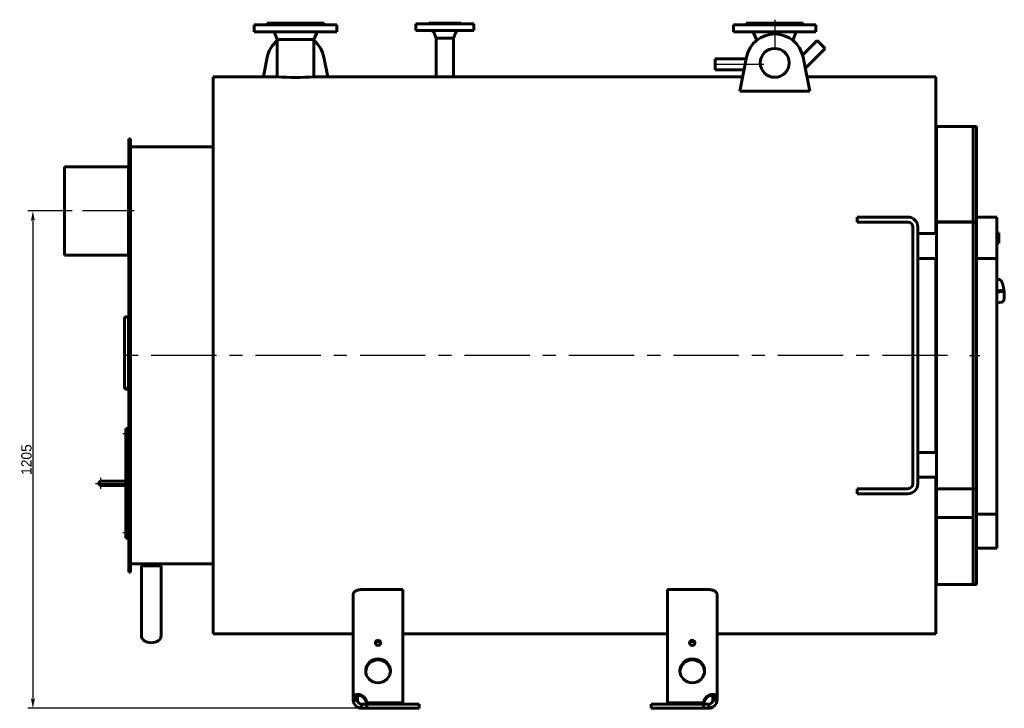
# Model space of a CAD drawing. Header units: millimetres. Extents: x 0 to 4396, y -215 to 841.
# Tile 3 of 6: x 1333 to 1811, y -166 to 168. Entities that reach past the tile are written whole.
import ezdxf

# ---------------------------------------------------------------- set-up
doc = ezdxf.new("R2010")
doc.units = ezdxf.units.MM
for name, pattern in [('CENTER_per1_scale0.029528', [1.5, 0.9375, -0.1875, 0.1875, -0.1875]), ('CENTER_per1_scale0.137795', [7, 4.375, -0.875, 0.875, -0.875]), ('CENTER_per1_scale0.157480', [8, 5, -1, 1, -1]), ('CENTER_per1_scale0.196850', [10, 6.25, -1.25, 1.25, -1.25]), ('CENTER_per1_scale0.354331', [18, 11.25, -2.25, 2.25, -2.25]), ('CENTER_per1_scale0.491872', [24.987113, 15.616946, -3.123389, 3.123389, -3.123389]), ('CENTER_per1_scale0.935039', [47.5, 29.6875, -5.9375, 5.9375, -5.9375]), ('CENTER_per27_scale0.997375', [50.666667, 31.666667, -6.333333, 6.333333, -6.333333]), ('CENTER_per3_scale0.721785', [36.666667, 22.916667, -4.583333, 4.583333, -4.583333]), ('CENTER_per4_scale0.787402', [40, 25, -5, 5, -5])]:
    doc.linetypes.add(name, pattern=pattern)
doc.styles.add('TextStyle_1', font='T-FLEX Type A.TTF', dxfattribs={"height": 5})
doc.dimstyles.new('DIM_ST_1', dxfattribs={"dimtxt": 5, "dimasz": 5, "dimexe": 2.5, "dimexo": 0, "dimtad": 1, "dimlfac": 5, "dimrnd": 0.01, "dimdsep": 46, "dimtxsty": 'TextStyle_1', "dimblk": 'Arrow_3_C7_Status', "dimcen": 0.09, "dimclrd": 7, "dimclre": 7, "dimclrt": 7, "dimazin": 0, "dimtfac": 1, "dimtdec": 0, "dimtmove": 0, "dimatfit": 0, "dimldrblk": 'NONE', "dimfxl": 1, "dimtvp": 1, "dimtolj": 1, "dimarcsym": 0})

# ---------------------------------------------------------------- blocks, each defined once
blk = doc.blocks.new('Arrow_3_C7_Status')
at = {"color": 7, "linetype": 'Continuous', "lineweight": 0}
blk.add_line((-1, 0), (-0.8, 0), dxfattribs=at)
at = {"color": 7}
blk.add_solid([(-1, -0.2), (0, 0), (-0.8, 0), (-1, 0.2)], dxfattribs=at)
blk = doc.blocks.new('*D7')
at = {"color": 7, "lineweight": -2}
for p, q in [((-227.87, 75), (-245.77, 75)), ((-243.27, 70), (-243.27, -161)), ((-81.27, -166), (-245.77, -166))]:
    blk.add_line(p, q, dxfattribs=at)
at = {"layer": 'Defpoints', "color": 0}
for p in [(-227.87, 75), (-243.27, -166), (-81.27, -166)]:
    blk.add_point(p, dxfattribs=at)
at = {"color": 7, "lineweight": -2, "xscale": 5, "yscale": 5, "zscale": 5}
for p, rotation in [((-243.27, 75), 89.99999999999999), ((-243.27, -166), 270)]:
    blk.add_blockref('Arrow_3_C7_Status', p, dxfattribs=dict(at, rotation=rotation))
at = {"color": 7, "insert": (-246.39, -45.5), "char_height": 5, "attachment_point": 5, "rotation": 90, "style": 'TextStyle_1'}
blk.add_mtext('\\A1;1205{\\H0.5x;\\S^ ;}', dxfattribs=at)
blk = doc.blocks.new('_None')
blk = doc.blocks.new('Проекция_1')
at = {"color": 7, "linetype": 'CENTER_per1_scale0.029528', "lineweight": 25}
blk.add_line((116.5261, 167.6667), (116.5261, 164.0333), dxfattribs=at)
at = {"color": 7, "linetype": 'Continuous', "lineweight": 60}
for p, q in [((-135.8739, 165.2), (-95.8739, 165.2)), ((-135.8739, 165.2), (-135.8739, 161.8)), ((-129.9739, 165.4), (-101.7739, 165.4)), ((-129.9739, 165.4), (-129.9739, 165.2)), ((-129.6739, 166), (-102.0739, 166)), ((-129.6739, 166), (-129.6739, 165.7)), ((-102.0739, 165.7), (-102.0739, 166)), ((-101.7739, 165.2), (-101.7739, 165.4)), ((-95.8739, 161.8), (-95.8739, 165.2)), ((-57.4739, 165.6), (-57.4739, 162.4)), ((-57.4739, 165.6), (-29.4739, 165.6)), ((-57.4739, 162.4), (-29.4739, 162.4)), ((-51.2739, 166), (-35.6739, 166)), ((-51.2739, 166), (-51.2739, 165.8)), ((-35.6739, 165.8), (-35.6739, 166)), ((-29.4739, 162.4), (-29.4739, 165.6)), ((96.5261, 165.2), (136.5261, 165.2)), ((96.5261, 165.2), (96.5261, 161.8)), ((130.6261, 165.4), (102.4261, 165.4)), ((102.4261, 165.4), (102.4261, 165.2)), ((130.3261, 166), (102.7261, 166)), ((102.7261, 166), (102.7261, 165.7)), ((130.3261, 165.7), (130.3261, 166)), ((130.6261, 165.2), (130.6261, 165.4)), ((136.5261, 161.8), (136.5261, 165.2)), ((-135.8739, 161.8), (-95.8739, 161.8)), ((-125.9704, 160.9974), (-124.7639, 158)), ((-124.7639, 158), (-124.7639, 140)), ((-124.7639, 158), (-106.9839, 158)), ((-106.9839, 158), (-105.7774, 160.9974)), ((-106.9839, 140), (-106.9839, 158)), ((-48.7808, 161.6241), (-47.7139, 158.8)), ((-47.7139, 158.8), (-47.7139, 140)), ((-47.7139, 158.8), (-39.2339, 158.8)), ((-39.2339, 158.8), (-38.167, 161.6241)), ((-39.2339, 140), (-39.2339, 158.8)), ((96.5261, 161.8), (136.5261, 161.8)), ((106.4296, 160.9974), (107.6361, 158)), ((107.6361, 158), (107.6361, 157.5624)), ((108.1969, 158), (107.6361, 158)), ((125.4161, 158), (124.8553, 158)), ((125.4161, 158), (126.6226, 160.9974)), ((125.4161, 157.5624), (125.4161, 158)), ((137.1682, 157.5563), (130.0349, 150.4231)), ((131.3224, 144.1021), (140.9724, 153.7521)), ((137.1682, 157.5563), (140.9724, 153.7521)), ((-131.4831, 140), (-129.6069, 149.4684)), ((-102.1409, 149.4684), (-100.2648, 140)), ((87.6356, 146), (87.6356, 148.69)), ((102.6388, 148.69), (87.6356, 148.69)), ((99.5237, 132.9687), (102.7931, 149.4684)), ((130.2591, 149.4684), (133.5285, 132.9687)), ((87.6356, 146), (87.6356, 143.31)), ((87.6356, 143.31), (101.5728, 143.31)), ((-124.7639, 140), (-155.8739, 140)), ((-155.8739, 140), (-155.8739, -130)), ((-47.7139, 140), (-106.9839, 140)), ((100.9169, 140), (-39.2339, 140)), ((194.7261, 140), (132.1352, 140)), ((194.7261, 140), (194.7261, 64)), ((133.5285, 132.9687), (99.5237, 132.9687)), ((194.9261, 116), (194.9261, 69.6478)), ((212.7261, 116), (194.9261, 116)), ((212.7261, 116), (212.7261, 69.6478)), ((214.3261, 116), (212.7261, 116)), ((212.7261, 116), (212.7261, 69.6478)), ((214.3261, 116), (214.3261, 5)), ((-196.6739, 104.7843), (-196.6739, 110)), ((-195.8739, 110), (-196.6739, 110)), ((-196.6739, 104.7843), (-196.6739, 110)), ((-196.4739, 110), (-196.6739, 110)), ((-196.4739, 104.7843), (-196.4739, 110)), ((-195.8739, 104.7843), (-195.8739, 110)), ((194.9261, 113.8), (194.7261, 113.8)), ((194.9261, 113.8), (194.7261, 113.8)), ((-155.8739, 106), (-195.8739, 106)), ((-196.6739, 104.7843), (-196.6739, 104.2876)), ((-196.6739, 104.7843), (-196.6739, 104.2876)), ((-196.6739, 94.2876), (-196.6739, 104.2876)), ((-196.6739, 104.2876), (-195.8739, 104.2876)), ((-196.6739, 94.2876), (-196.6739, 104.2876)), ((-196.4739, 104.2876), (-196.6739, 104.2876)), ((-196.4739, 104.7843), (-196.4739, 104.2876)), ((-196.4739, 94.2876), (-196.4739, 104.2876)), ((-195.8739, 104.7843), (-195.8739, 104.2876)), ((-195.8739, 94.2876), (-195.8739, 104.2876)), ((-227.8739, 96.4), (-196.8739, 96.4)), ((-227.8739, 53.6), (-227.8739, 96.4)), ((-196.8739, 53.6), (-196.8739, 96.4)), ((-196.6739, 95.4), (-196.8739, 95.4)), ((-196.6739, 85.0967), (-196.6739, 94.2876)), ((-196.6739, 85.0967), (-196.6739, 94.2876)), ((-196.4739, 85.0967), (-196.4739, 94.2876)), ((-195.8739, 85.0967), (-195.8739, 94.2876)), ((-196.6739, 78.1317), (-196.6739, 85.0967)), ((-196.6739, 78.1317), (-196.6739, 85.0967)), ((-196.4739, 78.1317), (-196.4739, 85.0967)), ((-195.8739, 85.0967), (-195.8739, 78.1317)), ((-196.6739, 78.1317), (-196.6739, -100)), ((-196.6739, 5), (-196.6739, 78.1317)), ((-196.4739, 5), (-196.4739, 78.1317)), ((-195.8739, 78.1317), (-195.8739, -100)), ((156.5261, 72), (159.0261, 72)), ((156.5261, 69.6), (156.5261, 72)), ((175.9658, 72), (159.0261, 72)), ((175.9658, 72), (178.4658, 72)), ((181.1261, 72), (178.4658, 72)), ((214.3261, 72), (214.3261, 52)), ((224.3261, 72), (214.3261, 72)), ((224.3261, 52), (224.3261, 72)), ((159.0261, 69.6), (156.5261, 69.6)), ((175.9658, 69.6), (159.0261, 69.6)), ((178.4658, 69.6), (175.9658, 69.6)), ((181.1261, 69.6), (178.4658, 69.6)), ((183.5261, 67.2), (183.5261, -57.2)), ((185.9261, 67.2), (185.9261, -57.2)), ((194.9261, 69.6), (194.9261, 69.6478)), ((213.9261, 69.6478), (194.9261, 69.6478)), ((194.9261, 69.6), (213.9261, 69.6)), ((194.9261, 69.6), (194.9261, 64)), ((212.7261, 69.6), (212.7261, 5)), ((212.7261, 69.6), (212.7261, -59.6)), ((213.9261, 69.6478), (213.9261, 69.6)), ((185.9261, 64), (194.9261, 64)), ((194.9261, 52), (194.9261, 64)), ((225.1661, 64.394), (224.3261, 64.394)), ((225.1661, 59.3932), (225.1661, 64.394)), ((225.1661, 64.3847), (225.1661, 64.3847)), ((225.1661, 59.3932), (224.3261, 59.3932)), ((224.3261, 59.3815), (225.1661, 59.3815)), ((225.1661, 59.3868), (225.1661, 59.39)), ((225.1661, 59.3822), (225.1661, 59.3868)), ((-227.8739, 53.6), (-196.8739, 53.6)), ((-196.8739, 54.6), (-196.6739, 54.6)), ((194.9261, 52), (185.9261, 52)), ((194.7261, 52), (194.7261, -42)), ((194.9261, 52), (194.9261, -42)), ((214.3261, 52), (224.3261, 52)), ((224.3261, -71.948), (224.3261, 52)), ((225.2754, 41.7681), (224.3261, 41.641)), ((227.0234, 36.6468), (224.3261, 36.2854)), ((224.3261, 35.5932), (227.1116, 35.9664)), ((227.071, 36.6489), (227.0332, 36.6476)), ((227.1385, 35.9739), (227.1809, 35.991)), ((227.2002, 36.5635), (227.2308, 36.3324)), ((227.2647, 36.5714), (227.2951, 36.3424)), ((227.2951, 36.3424), (227.3233, 36.1133)), ((224.3261, 30.5427), (226.7361, 30.8656)), ((-198.8739, 22.906), (-198.8739, 22.9665)), ((-198.8739, 22.906), (-198.8739, -10.0184)), ((-197.8739, 23.6436), (-196.8739, 23.6436)), ((-196.8739, 23.5842), (-197.8739, 23.5842)), ((-196.8739, 23.6436), (-196.8739, 23.5842)), ((-196.8739, 23.5842), (-196.8739, -11.0131)), ((-196.6739, -100), (-196.6739, 5)), ((-196.4739, -100), (-196.4739, 5)), ((212.7261, 5), (212.7261, -59.6)), ((214.3261, 5), (214.3261, -106)), ((-198.8739, -10.4434), (-198.8739, -10.0184)), ((-197.8739, -11.0131), (-196.8739, -11.0131)), ((-197.8739, -11.4063), (-196.8739, -11.4063)), ((-196.8739, -11.0131), (-196.8739, -11.4063)), ((-198.2739, -32.5), (-198.2739, -30.5)), ((-198.2739, -30.5), (-197.2739, -30.5)), ((-198.2739, -32.5), (-198.2739, -81.5)), ((-197.2739, -30.5), (-197.2739, -32.5)), ((-196.8739, -32), (-197.2739, -32)), ((-197.2739, -81.5), (-197.2739, -32.5)), ((-196.8739, -32), (-196.8739, -34)), ((-197.2739, -34), (-196.8739, -34)), ((185.9261, -42), (194.9261, -42)), ((194.9261, -54), (194.9261, -42)), ((-207.7739, -56), (-210.2739, -56)), ((-198.2739, -56), (-207.7739, -56)), ((-198.2739, -56), (-207.7739, -56)), ((194.9261, -54), (185.9261, -54)), ((194.7261, -54), (194.7261, -130)), ((194.9261, -54), (194.9261, -59.6)), ((-210.2739, -58), (-207.7739, -58)), ((-207.7739, -58), (-198.2739, -58)), ((156.5261, -59.6), (159.0261, -59.6)), ((156.5261, -62), (156.5261, -59.6)), ((159.0261, -62), (156.5261, -62)), ((159.0261, -59.6), (175.9658, -59.6)), ((159.0261, -62), (175.9658, -62)), ((175.9658, -59.6), (178.4658, -59.6)), ((178.4658, -62), (175.9658, -62)), ((181.1261, -59.6), (178.4658, -59.6)), ((181.1261, -62), (178.4658, -62)), ((213.9261, -59.6), (194.9261, -59.6)), ((194.9261, -59.6), (194.9261, -59.6478)), ((194.9261, -59.6478), (194.9261, -73.4889)), ((194.9261, -59.6478), (213.9261, -59.6478)), ((212.7261, -59.6478), (212.7261, -106)), ((212.7261, -59.6478), (212.7261, -73.4889)), ((213.9261, -59.6478), (213.9261, -59.6)), ((194.9261, -106), (194.9261, -73.4889)), ((194.9261, -73.4889), (212.7261, -73.4889)), ((194.9261, -73.4889), (212.7261, -73.4889)), ((212.7261, -106), (212.7261, -73.4889)), ((214.3261, -88.3863), (214.3261, -71.948)), ((214.3261, -71.948), (224.3261, -71.948)), ((224.3261, -71.948), (224.3261, -88.3863)), ((-196.8739, -80), (-197.2739, -80)), ((-196.8739, -80), (-196.8739, -82)), ((-198.2739, -83.5), (-198.2739, -81.5)), ((-197.2739, -83.5), (-198.2739, -83.5)), ((-197.2739, -81.5), (-197.2739, -83.5)), ((-197.2739, -82), (-196.8739, -82)), ((224.3261, -88.3863), (214.3261, -88.3863)), ((-196.6739, -100), (-195.8739, -100)), ((-196.6739, -100), (-196.4739, -100)), ((-195.8739, -96), (-155.8739, -96)), ((-190.6739, -97), (-185.8739, -97)), ((-190.6739, -97), (-190.6739, -130.8704)), ((-185.8739, -97), (-181.0739, -97)), ((-181.0739, -97), (-181.0739, -130.8704)), ((194.7261, -103.8), (194.9261, -103.8)), ((194.7261, -103.8), (194.9261, -103.8)), ((-83.8739, -108.4892), (-63.8739, -108.4892)), ((-63.8739, -108.4892), (-63.8739, -163.2892)), ((64.5261, -163.2892), (64.5261, -108.4892)), ((64.5261, -108.4892), (84.5261, -108.4892)), ((194.9261, -106), (212.7261, -106)), ((212.7261, -106), (214.3261, -106)), ((-87.8739, -160.7063), (-87.8739, -110.6986)), ((88.5261, -110.6986), (88.5261, -160.7063)), ((-155.8739, -130), (-87.8739, -130)), ((-63.8739, -130), (64.5261, -130)), ((88.5261, -130), (194.7261, -130)), ((-185.8748, -134.2645), (-185.8747, -134.2645)), ((-185.8731, -134.2645), (-185.873, -134.2645)), ((-87.8739, -160.7063), (-87.8739, -162)), ((-87.8739, -160.7063), (-85.8739, -160.7063)), ((-87.8739, -162), (-85.8739, -162)), ((-85.8739, -160.7063), (-85.8739, -162)), ((-83.8739, -160.1886), (-83.8739, -159.671)), ((84.5261, -160.1886), (84.5261, -159.671)), ((86.5261, -162), (86.5261, -160.7063)), ((88.5261, -160.7063), (86.5261, -160.7063)), ((88.5261, -162), (86.5261, -162)), ((88.5261, -162), (88.5261, -160.7063)), ((-83.8739, -164), (-83.8739, -166)), ((-83.8739, -164), (-81.2744, -164)), ((-83.8739, -166), (-81.2744, -166)), ((-81.2744, -163.8068), (-81.2744, -163.2892)), ((-63.8739, -163.2892), (-81.2744, -163.2892)), ((-63.8739, -163.8068), (-81.2744, -163.8068)), ((-81.2744, -164), (-81.2744, -166)), ((-55.8739, -164), (-81.2744, -164)), ((-81.2744, -166), (-55.8739, -166)), ((-63.8739, -163.2892), (-63.8739, -163.8068)), ((-55.8739, -166), (-55.8739, -164)), ((56.5261, -164), (56.5261, -166)), ((81.9266, -164), (56.5261, -164)), ((56.5261, -166), (81.9266, -166)), ((64.5261, -163.2892), (64.5261, -163.8068)), ((81.9266, -163.2892), (64.5261, -163.2892)), ((81.9266, -163.8068), (64.5261, -163.8068)), ((81.9266, -163.8068), (81.9266, -163.2892)), ((81.9266, -164), (84.5261, -164)), ((81.9266, -166), (81.9266, -164)), ((81.9266, -166), (84.5261, -166)), ((84.5261, -164), (84.5261, -166))]:
    blk.add_line(p, q, dxfattribs=at)
at = {"color": 7, "linetype": 'CENTER_per1_scale0.354331', "lineweight": 25}
blk.add_line((116.5261, 167.0667), (116.5261, 160.1333), dxfattribs=at)
at = {"color": 7, "linetype": 'CENTER_per1_scale0.491872', "lineweight": 25}
blk.add_line((116.5261, 162.6641), (116.5261, 154.3333), dxfattribs=at)
at = {"color": 7, "linetype": 'CENTER_per3_scale0.721785', "lineweight": 25}
blk.add_line((111.3023, 146), (85.9689, 146), dxfattribs=at)
at = {"color": 7, "linetype": 'CENTER_per4_scale0.787402', "lineweight": 25}
blk.add_line((-194.2072, 75), (-229.5406, 75), dxfattribs=at)
at = {"color": 7, "linetype": 'CENTER_per27_scale0.997375', "lineweight": 25}
blk.add_line((200.3928, 5), (-198.1406, 5), dxfattribs=at)
at = {"color": 7, "linetype": 'CENTER_per1_scale0.157480', "lineweight": 25}
blk.add_line((211.0594, 5), (215.9928, 5), dxfattribs=at)
at = {"color": 7, "linetype": 'CENTER_per1_scale0.137795', "lineweight": 25}
for p, q in [((-195.2072, -33), (-199.9406, -33)), ((-195.2072, -81), (-199.9406, -81))]:
    blk.add_line(p, q, dxfattribs=at)
at = {"color": 7, "linetype": 'CENTER_per1_scale0.196850', "lineweight": 25}
for p, q in [((-212.9406, -57), (-207.6072, -57)), ((-210.2739, -59.6667), (-210.2739, -54.3333))]:
    blk.add_line(p, q, dxfattribs=at)
at = {"color": 7, "linetype": 'CENTER_per1_scale0.935039', "lineweight": 25}
blk.add_line((-209.4406, -57), (-196.6072, -57), dxfattribs=at)
at = {"color": 7, "lineweight": 60, "flags": 128}
for points in [[(226.736, 30.8657), (226.7394, 30.866), (226.7939, 30.8753), (226.8474, 30.8881), (226.8997, 30.9043), (226.9507, 30.9236), (227.0003, 30.9461), (227.0484, 30.9715), (227.0949, 30.9998), (227.1399, 31.031), (227.1833, 31.0649), (227.2253, 31.1017), (227.266, 31.1413), (227.3054, 31.184), (227.3436, 31.2301), (227.3808, 31.2797), (227.4171, 31.3334), (227.4526, 31.3915), (227.4873, 31.4545), (227.5209, 31.5224), (227.5534, 31.5953), (227.5844, 31.6727), (227.6136, 31.7538), (227.6408, 31.8377), (227.6659, 31.9238), (227.6891, 32.0118), (227.7105, 32.1015), (227.7302, 32.193), (227.7483, 32.2863), (227.7649, 32.3813), (227.7802, 32.4781), (227.7942, 32.5767), (227.8069, 32.6772), (227.8184, 32.7796), (227.8288, 32.8838), (227.8381, 32.9899), (227.8462, 33.0979), (227.8533, 33.2076), (227.8593, 33.3192), (227.8643, 33.4325), (227.8682, 33.5475), (227.8711, 33.6641), (227.873, 33.7824), (227.8739, 33.9022), (227.8738, 34.0235), (227.8727, 34.1462), (227.8707, 34.2703), (227.8676, 34.3957), (227.8636, 34.5223), (227.8586, 34.6501), (227.8527, 34.779), (227.8458, 34.9088), (227.838, 35.0396), (227.8293, 35.1712), (227.8197, 35.3035), (227.8091, 35.4366), (227.7976, 35.5702), (227.7852, 35.7044), (227.772, 35.839), (227.7578, 35.9739), (227.7428, 36.109), (227.7269, 36.2444), (227.7102, 36.3798), (227.6927, 36.5152), (227.6743, 36.6505), (227.6551, 36.7856), (227.6351, 36.9205), (227.6143, 37.055), (227.5928, 37.189), (227.5705, 37.3225), (227.5474, 37.4554), (227.5236, 37.5876), (227.4991, 37.719), (227.4738, 37.8495), (227.4479, 37.9791), (227.4213, 38.1076), (227.3941, 38.2351), (227.3662, 38.3613), (227.3376, 38.4862), (227.3085, 38.6098), (227.2787, 38.732), (227.2483, 38.8527), (227.2174, 38.9718), (227.1858, 39.0893), (227.1537, 39.2051), (227.1211, 39.3191), (227.0879, 39.4313), (227.0542, 39.5416), (227.02, 39.65), (226.9852, 39.7565), (226.9499, 39.8609), (226.9141, 39.9632), (226.8777, 40.0634), (226.8408, 40.1615), (226.8034, 40.2575), (226.7653, 40.3512), (226.7266, 40.4428), (226.6872, 40.5322), (226.6471, 40.6193), (226.6062, 40.7044), (226.5644, 40.7872), (226.5216, 40.8679), (226.4776, 40.9465), (226.4324, 41.0229), (226.3856, 41.0973), (226.3371, 41.1695), (226.2867, 41.2393), (226.2342, 41.3065), (226.1801, 41.3702), (226.1247, 41.4296), (226.075, 41.4783), (226.0255, 41.5224), (225.9764, 41.5621), (225.9274, 41.5979), (225.8785, 41.6299), (225.8294, 41.6586), (225.7801, 41.6839), (225.7248, 41.7084), (225.6693, 41.729), (225.6135, 41.7458), (225.5574, 41.7588), (225.5013, 41.7682), (225.445, 41.7738), (225.3928, 41.7756), (225.3751, 41.7756)], [(227.1935, 36.0748), (227.1913, 36.0375), (227.1845, 36.0189), (227.174, 36.0018), (227.1602, 35.9874), (227.1441, 35.9766), (227.1313, 35.9729)], [(227.1579, 36.6257), (227.161, 36.6356), (227.1695, 36.6518), (227.1824, 36.6726), (227.198, 36.6949)], [(-198.8739, 22.9665), (-198.8691, 23.0334), (-198.8546, 23.0996), (-198.8308, 23.1643), (-198.7978, 23.2271), (-198.7558, 23.2872), (-198.7053, 23.3442), (-198.6469, 23.3975), (-198.581, 23.4466), (-198.5083, 23.491), (-198.4294, 23.5303), (-198.3453, 23.5643), (-198.2566, 23.5925), (-198.1642, 23.6147), (-198.069, 23.6307), (-197.9719, 23.6404), (-197.8739, 23.6436)], [(-197.8739, 23.5842), (-197.9719, 23.581), (-198.069, 23.5713), (-198.1642, 23.5553), (-198.2566, 23.533), (-198.3453, 23.5048), (-198.4294, 23.4708), (-198.5083, 23.4313), (-198.581, 23.3869), (-198.6469, 23.3377), (-198.7053, 23.2843), (-198.7558, 23.2273), (-198.7978, 23.167), (-198.8308, 23.1042), (-198.8546, 23.0393), (-198.8691, 22.973), (-198.8739, 22.906)], [(-198.8739, -10.4434), (-198.8691, -10.5376), (-198.8546, -10.631), (-198.8308, -10.7226), (-198.7978, -10.8115), (-198.7558, -10.8969), (-198.7053, -10.9779), (-198.6469, -11.0539), (-198.581, -11.1239), (-198.5083, -11.1874), (-198.4294, -11.2438), (-198.3453, -11.2924), (-198.2566, -11.3329), (-198.1642, -11.3647), (-198.069, -11.3877), (-197.9719, -11.4016), (-197.8739, -11.4063)], [(-83.8739, -108.4892), (-84.0904, -108.4926), (-84.3068, -108.5027), (-84.5222, -108.5195), (-84.7356, -108.5428), (-84.9458, -108.5724), (-85.152, -108.6083), (-85.3538, -108.6504), (-85.5516, -108.6986), (-85.7444, -108.7526), (-85.9315, -108.8121), (-86.1121, -108.8768), (-86.2854, -108.9464), (-86.4548, -109.0225), (-86.6167, -109.1035), (-86.7704, -109.1891), (-86.9154, -109.2787), (-87.0511, -109.372), (-87.1769, -109.4685), (-87.2978, -109.5727), (-87.4081, -109.6803), (-87.5073, -109.7909), (-87.5951, -109.9037), (-87.6713, -110.0185), (-87.7353, -110.1345), (-87.7849, -110.246), (-87.8237, -110.3586), (-87.8515, -110.4719), (-87.8683, -110.5853), (-87.8739, -110.6986)], [(88.5261, -110.6986), (88.5192, -110.5738), (88.4987, -110.4487), (88.4648, -110.3238), (88.4176, -110.1997), (88.3573, -110.077), (88.284, -109.9563), (88.1977, -109.8377), (88.0983, -109.721), (87.9864, -109.6071), (87.8625, -109.4964), (87.7271, -109.3895), (87.5807, -109.2871), (87.4257, -109.1908), (87.2599, -109.0989), (87.0842, -109.012), (86.8993, -108.9306), (86.7062, -108.8551), (86.5056, -108.7862), (86.3065, -108.7263), (86.1005, -108.6726), (85.8887, -108.6253), (85.6721, -108.5847), (85.452, -108.551), (85.2292, -108.5246), (84.9964, -108.505), (84.7616, -108.4931), (84.5261, -108.4892)], [(-83.8739, -159.671), (-84.0743, -159.5979), (-84.2763, -159.5327), (-84.479, -159.4756), (-84.6877, -159.4253), (-84.8959, -159.3834), (-85.1022, -159.35), (-85.2995, -159.3257), (-85.494, -159.3093), (-85.6847, -159.3007), (-85.8768, -159.2999), (-86.0636, -159.3071), (-86.2441, -159.3224), (-86.4058, -159.3436), (-86.5611, -159.3716), (-86.7094, -159.4062), (-86.8543, -159.4486), (-86.9909, -159.4978), (-87.1186, -159.5535), (-87.2323, -159.613), (-87.3373, -159.6783), (-87.4333, -159.7492), (-87.5223, -159.8279), (-87.6015, -159.9124), (-87.6706, -160.0024), (-87.7325, -160.1035), (-87.7832, -160.2106), (-87.8225, -160.3232), (-87.8512, -160.4452), (-87.8683, -160.573), (-87.8739, -160.7063)], [(-83.8739, -160.1886), (-84.0004, -160.0968), (-84.1315, -160.0134), (-84.266, -159.9396), (-84.4026, -159.8763), (-84.5139, -159.8334), (-84.6258, -159.7981), (-84.7373, -159.7707), (-84.8472, -159.7516), (-84.9544, -159.7411), (-85.0676, -159.7397), (-85.1764, -159.7489), (-85.2795, -159.7683), (-85.3753, -159.798), (-85.4553, -159.8336), (-85.5288, -159.8772), (-85.5954, -159.9283), (-85.6544, -159.9863), (-85.7069, -160.0525), (-85.7518, -160.1253), (-85.7892, -160.204), (-85.8193, -160.2879), (-85.844, -160.3851), (-85.861, -160.4877), (-85.8708, -160.595), (-85.8739, -160.7063)], [(88.5261, -160.7063), (88.5217, -160.5877), (88.5082, -160.4733), (88.4857, -160.3636), (88.4527, -160.2558), (88.4099, -160.153), (88.357, -160.0553), (88.2917, -159.9596), (88.2155, -159.8697), (88.1289, -159.7858), (88.0286, -159.7057), (87.9174, -159.6323), (87.7957, -159.5657), (87.6734, -159.5101), (87.5426, -159.4607), (87.4039, -159.4176), (87.253, -159.3801), (87.0944, -159.3495), (86.929, -159.3261), (86.7647, -159.3105), (86.595, -159.3015), (86.4206, -159.2993), (86.2368, -159.3043), (86.0491, -159.3166), (85.8584, -159.3362), (85.6685, -159.3629), (85.4767, -159.3968), (85.2839, -159.4379), (85.0855, -159.4878), (84.8871, -159.5454), (84.6898, -159.6106), (84.5261, -159.671)], [(86.5261, -160.7063), (86.522, -160.5806), (86.5093, -160.46), (86.4872, -160.3456), (86.4549, -160.2386), (86.4208, -160.1582), (86.3791, -160.0831), (86.3298, -160.0141), (86.2731, -159.9518), (86.2091, -159.897), (86.1306, -159.8461), (86.0435, -159.8045), (85.9487, -159.7727), (85.8474, -159.7513), (85.7504, -159.7411), (85.6489, -159.7395), (85.544, -159.7462), (85.437, -159.7613), (85.3261, -159.7851), (85.214, -159.8173), (85.1018, -159.8573), (84.9904, -159.9046), (84.8705, -159.9643), (84.7526, -160.0321), (84.6375, -160.1071), (84.5261, -160.1886)]]:
    blk.add_lwpolyline(points, dxfattribs=at)
at = {"color": 7, "linetype": 'Continuous', "lineweight": 60}
blk.add_circle((116.5261, 146.7473), 7, dxfattribs=at)
for centre, radius, start, end in [((-129.9739, 165.7), 0.3, 270, 0.000019), ((-101.7739, 165.7), 0.3, 180, 270), ((-51.4739, 165.8), 0.2, 270, 0.000039), ((-49.9033, 161.2), 1.2, 20.695451, 90), ((-37.0445, 161.2), 1.2, 90, 159.304549), ((-35.4739, 165.8), 0.2, 180, 270), ((102.4261, 165.7), 0.3, 270, 0.000008), ((130.6261, 165.7), 0.3, 179.999981, 270), ((-127.4546, 160.4), 1.6, 21.924785, 61.044976), ((-104.2932, 160.4), 1.6, 118.955024, 158.075215), ((116.5261, 146.7473), 14, 11.207913, 168.792087), ((104.9454, 160.4), 1.6, 21.924785, 61.044976), ((128.1068, 160.4), 1.6, 118.955024, 158.075215), ((-115.8739, 146.7473), 14, 129.419984, 168.792087), ((-115.8739, 146.7473), 14, 11.207913, 50.580016), ((-115.8739, 274.7096), 135.0026, 266.224474, 273.77493), ((-43.4739, 274.9363), 135.0029, 268.200267, 271.799773), ((181.1261, 67.2), 4.8, 359.999995, 90), ((181.1261, 67.2), 2.4, 0, 90), ((225.3846, 41.0001), 0.7755, 90.702226, 98.083351), ((227.0366, 36.5477), 0.1, 91.952445, 97.63074), ((201.4551, 33.0277), 25.845, 6.741467, 7.838065), ((227.0983, 36.0655), 0.1, 277.63074, 291.901384), ((201.7485, 33.067), 25.6222, 6.741467, 7.838065), ((226.9627, 38.7799), 2.229, 276.116656, 277.788475), ((227.4619, 35.0512), 1.3019, 97.359879, 100.22291), ((227.3846, 35.6099), 0.5071, 96.941164, 104.306821), ((-197.8758, -10.0151), 0.9981, 180.189869, 270.111119), ((-210.2739, -57), 1, 90, 180), ((-210.2739, -57), 1, 180, 270), ((181.1261, -57.2), 4.8, 270, 0), ((181.1261, -57.2), 2.4, 270, 0), ((-83.874, -162.0001), 3.9999, 179.998025, 270.001975), ((-83.8737, -161.9998), 2.0002, 180.006163, 269.993837), ((84.5262, -162.0001), 3.9999, 269.998025, 0.001975), ((84.5259, -161.9998), 2.0002, 270.006163, 359.993837)]:
    blk.add_arc(centre, radius, start, end, dxfattribs=at)
for centre, major_axis, ratio, start_param, end_param in [((-185.8739, -130.8704), (4.8, 0), 0.70710678, 3.14159265, 4.71238898), ((-185.8739, -130.8704), (4.8, 0), 0.70710678, 4.71238898, 6.28318531), ((-75.8739, -134.3114), (-1.3, 0), 0.96592583, 4.71238898, 7.85398163), ((-75.8739, -134.829), (-1.3, 0), 0.96592583, 4.71238898, 6.07558251), ((-75.8739, -134.3114), (1.3, 0), 0.96592583, 4.71238898, 7.85398163), ((-75.8739, -134.829), (1.3, 0), 0.96592583, 0.2076028, 1.57079633), ((76.5261, -134.829), (1.3, 0), 0.96592583, 0.2076028, 2.93398986), ((-75.8739, -147.8344), (-6, 0), 0.96592583, 4.71238898, 7.85398163), ((-75.8739, -148.352), (-6, 0), 0.96592583, 4.71238898, 6.23851225), ((-75.8739, -147.8344), (6, 0), 0.96592583, 4.71238898, 7.85398163), ((-75.8739, -148.352), (6, 0), 0.96592583, 0.04467306, 1.57079633), ((76.5261, -148.352), (6, 0), 0.96592583, 0.04467306, 3.0969196), ((-86.2301, -163.9307), (5, 0), 0.96592583, 0.13323417, 1.08010144), ((-86.2301, -164.4484), (5, 0), 0.96592583, 0.13323417, 1.08010144), ((86.8823, -163.9307), (-5, 0), 0.96592583, 5.20308387, 6.14995114), ((86.8823, -164.4484), (-5, 0), 0.96592583, 5.20308387, 6.14995114)]:
    blk.add_ellipse(centre, major_axis=major_axis, ratio=ratio, start_param=start_param, end_param=end_param, dxfattribs=at)
for centre, major_axis in [((76.5261, -134.3114), (1.3, 0)), ((76.5261, -147.8344), (6, 0))]:
    blk.add_ellipse(centre, major_axis=major_axis, ratio=0.96592583, dxfattribs=at)
dim = blk.add_linear_dim(base=(-243.27, -166), p1=(-227.8739, 75), p2=(-81.2744, -166), angle=270, text='<>{\\H0.5x;\\S^ ;}', dimstyle='DIM_ST_1')
dim.commit()
dim.dimension.update_dxf_attribs({"geometry": '*D7', "text_midpoint": (-243.27, -45.5), "dimtype": 160})

msp = doc.modelspace()

# ---------------------------------------------------------------- block references
msp.add_blockref('Проекция_1', (1582.7, 0))

doc.saveas('drawing.dxf')
